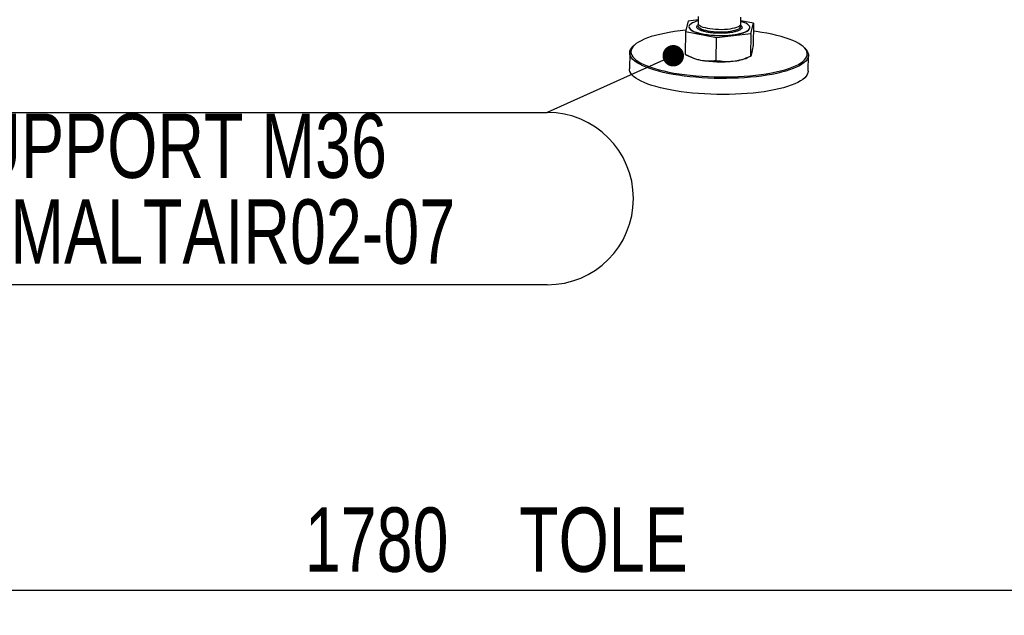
# Model space of a CAD drawing. Header units: millimetres. Extents: x 5 to 589, y 5 to 415.
# Tile 46 of 71: x 364 to 410, y 243 to 271. Entities that reach past the tile are written whole.
import ezdxf

# ---------------------------------------------------------------- set-up
doc = ezdxf.new("R2010")
doc.units = ezdxf.units.MM
doc.layers.add('COTES', color=1, linetype='Continuous')
doc.layers.add('NOTES', color=6, linetype='Continuous')
doc.layers.add('TRAIT-FORT', color=4, linetype='Continuous', lineweight=25)
doc.styles.add('SLDTEXTSTYLE0', font='TXT', dxfattribs={"width": 0.75})
doc.dimstyles.new('SLDDIMSTYLE5', dxfattribs={"dimtxt": 3, "dimasz": 2, "dimexe": 0, "dimexo": 0.0625, "dimgap": 0.75, "dimtad": 1, "dimdec": 0, "dimlfac": 15, "dimrnd": 1e-09, "dimzin": 12, "dimdsep": 46, "dimtxsty": 'SLDTEXTSTYLE0', "dimsah": 1, "dimcen": 0.09, "dimadec": 0, "dimazin": 3, "dimtfac": 1, "dimtdec": 0, "dimtofl": 0, "dimtmove": 0, "dimatfit": 3, "dimfxl": 1, "dimfrac": 2, "dimtolj": 1, "dimtzin": 12, "dimarcsym": 0})
doc.dimstyles.new('SLDDIMSTYLE6', dxfattribs={"dimtxt": 0.18, "dimasz": 1, "dimexe": 0, "dimexo": 0.0625, "dimgap": 0, "dimtad": 0, "dimtih": 1, "dimtoh": 1, "dimdec": 0, "dimrnd": 1e-09, "dimzin": 0, "dimdsep": 46, "dimtxsty": 'Standard', "dimblk1": 'DOT', "dimblk2": 'DOT', "dimsah": 1, "dimcen": 0.09, "dimadec": 0, "dimazin": 0, "dimtfac": 1, "dimtdec": 0, "dimtofl": 0, "dimtmove": 0, "dimatfit": 3, "dimldrblk": 'DOT', "dimfxl": 1, "dimfrac": 2, "dimtolj": 1, "dimtzin": 0, "dimarcsym": 0})

# ---------------------------------------------------------------- blocks, each defined once
blk = doc.blocks.new('_D_45')
at = {"layer": 'COTES', "color": 1, "transparency": 16777216}
for p, q in [((327.226, 227.227), (327.226, 245.191)), ((445.892, 227.227), (445.892, 245.191)), ((445.892, 244.191), (327.226, 244.191))]:
    blk.add_line(p, q, dxfattribs=at)
for points in [[(327.226, 244.191), (329.226, 243.691), (329.226, 244.691)], [(445.892, 244.191), (443.892, 244.691), (443.892, 243.691)]]:
    blk.add_solid(points, dxfattribs=at)
at = {"layer": 'COTES', "color": 1, "transparency": 16777216, "char_height": 3, "attachment_point": 1, "style": 'SLDTEXTSTYLE0'}
for s, insert in [('1780', (376.986, 248.059)), ('TOLE', (386.978, 248.059))]:
    blk.add_mtext(s, dxfattribs=dict(at, insert=insert))
blk = doc.blocks.new('SW_NOTE_31')
at = {"layer": 'NOTES', "color": 0}
for p, q in [((-36.104, 0), (0, 0)), ((0, -8.038), (-36.104, -8.038))]:
    blk.add_line(p, q, dxfattribs=at)
for centre, start, end in [((-36.104, -4.019), 90, 270), ((0, -4.019), 270, 90)]:
    blk.add_arc(centre, 4.019, start, end, dxfattribs=at)
at = {"layer": 'NOTES', "color": 0, "char_height": 3, "attachment_point": 2, "style": 'SLDTEXTSTYLE0'}
for s, insert in [('SUPPORT M36', (-18.09, -0.055)), ('FAU-MALTAIR02-07', (-18.172, -4.055))]:
    blk.add_mtext(s, dxfattribs=dict(at, insert=insert))
blk = doc.blocks.new('_Dot')
at = {"color": 0, "linetype": 'ByBlock', "lineweight": -2}
blk.add_line((-0.5, 0), (-1, 0), dxfattribs=at)
at = {"color": 0, "linetype": 'ByBlock', "const_width": 0.5}
blk.add_lwpolyline([(-0.25, 0, 1), (0.25, 0, 1)], format="xyb", close=True, dxfattribs=at)

msp = doc.modelspace()

# ---------------------------------------------------------------- linework, layer by layer
at = {"layer": 'TRAIT-FORT', "color": 4, "linetype": 'Continuous', "lineweight": 25}
for p, q in [((395.3166, 270.9584), (395.3125, 270.6477)), ((397.3123, 270.6215), (397.3164, 270.9322)), ((394.8514, 270.7434), (394.7217, 270.2644)), ((395.3145, 270.7989), (394.8514, 270.7434)), ((394.8906, 270.484), (394.8905, 270.4733)), ((397.3096, 270.6024), (397.3123, 270.6215)), ((397.8985, 270.6451), (397.3142, 270.7607)), ((397.7258, 270.409), (397.7297, 270.4361)), ((397.7297, 270.4361), (397.7298, 270.4468)), ((397.7687, 270.166), (397.8985, 270.6451)), ((397.8985, 270.6451), (397.8846, 269.5847)), ((394.7217, 270.2644), (394.7078, 269.204)), ((394.7217, 270.2644), (396.1803, 269.9757)), ((396.1664, 268.9153), (396.1803, 269.9757)), ((396.1803, 269.9757), (397.7687, 270.166)), ((397.7687, 270.166), (397.7548, 269.1056)), ((392.3571, 269.6336), (392.3032, 269.5851)), ((400.2928, 269.4804), (400.2402, 269.5303)), ((392.1274, 269.2642), (392.1176, 268.5161)), ((394.8041, 269.154), (394.9616, 269.0753)), ((397.6219, 269.0404), (397.7657, 269.1076)), ((400.4502, 268.4069), (400.4601, 269.155))]:
    msp.add_line(p, q, dxfattribs=at)
at = {"layer": 'TRAIT-FORT', "color": 4, "linetype": 'Continuous', "lineweight": 25, "flags": 128}
for points in [[(394.8905, 270.4733), (394.8981, 270.4315), (394.9255, 270.3859), (394.9723, 270.3412), (395.0379, 270.298), (395.1214, 270.2571), (395.2215, 270.219), (395.3369, 270.1842), (395.466, 270.1531), (395.6069, 270.1264), (395.7577, 270.1042), (395.9162, 270.0869), (396.0803, 270.0748), (396.2476, 270.068), (396.4158, 270.0667), (396.5825, 270.0708), (396.7454, 270.0803), (396.9021, 270.0951), (397.0506, 270.1149), (397.1886, 270.1394), (397.3143, 270.1684), (397.426, 270.2015), (397.5219, 270.238), (397.6009, 270.2777), (397.6617, 270.3198), (397.7035, 270.3638), (397.7258, 270.409)], [(395.3139, 270.7538), (395.2483, 270.7357), (395.1443, 270.7008), (395.0567, 270.6627), (394.9867, 270.6217), (394.9352, 270.5786), (394.9031, 270.5339), (394.8907, 270.4882), (394.8983, 270.4422), (394.9257, 270.3965), (394.9725, 270.3518), (395.0381, 270.3087), (395.1215, 270.2678), (395.2216, 270.2297), (395.337, 270.1949), (395.4661, 270.1638), (395.607, 270.137), (395.7578, 270.1149), (395.9164, 270.0976), (396.0804, 270.0855), (396.2478, 270.0787), (396.4159, 270.0774), (396.5826, 270.0815), (396.7455, 270.091), (396.9022, 270.1058), (397.0507, 270.1256), (397.1887, 270.1501), (397.3145, 270.1791), (397.4261, 270.2122), (397.522, 270.2487), (397.601, 270.2883), (397.6618, 270.3305), (397.7037, 270.3744), (397.726, 270.4197), (397.726, 270.4197)], [(395.3344, 270.5895), (395.3169, 270.5605), (395.3115, 270.5225), (395.3255, 270.4844), (395.3587, 270.447), (395.4105, 270.411), (395.4798, 270.3771), (395.5653, 270.3459), (395.6652, 270.3181), (395.7778, 270.2942), (395.9007, 270.2747), (396.0316, 270.2599), (396.1679, 270.2502), (396.3071, 270.2457), (396.4463, 270.2466), (396.5828, 270.2527), (396.7141, 270.264), (396.8375, 270.2803), (396.9507, 270.3012), (397.0514, 270.3263), (397.1377, 270.3552), (397.2079, 270.3873), (397.2607, 270.4219), (397.295, 270.4585), (397.3101, 270.4962), (397.3057, 270.5343), (397.2889, 270.5639)], [(395.3125, 270.6477), (395.3217, 270.6096), (395.3502, 270.5719), (395.3974, 270.5355), (395.4624, 270.501), (395.544, 270.4691), (395.6405, 270.4404), (395.7501, 270.4155), (395.8706, 270.3948), (395.9998, 270.3789), (396.135, 270.3679), (396.2737, 270.3621), (396.4131, 270.3616), (396.5506, 270.3664), (396.6834, 270.3764), (396.8091, 270.3914), (396.925, 270.4112), (397.029, 270.4354), (397.1191, 270.4634), (397.1935, 270.4947), (397.2507, 270.5288), (397.2897, 270.5649), (397.3096, 270.6024)], [(397.726, 270.4197), (397.7284, 270.4656), (397.7109, 270.5116), (397.6737, 270.5568), (397.6174, 270.6008), (397.5428, 270.6429), (397.4508, 270.6825), (397.3429, 270.719), (397.3137, 270.7276)], [(394.2134, 270.2568), (393.9738, 270.2182), (393.7453, 270.175), (393.5288, 270.1275), (393.3256, 270.0759), (393.1365, 270.0204), (392.9625, 269.9612), (392.8043, 269.8988), (392.6628, 269.8333), (392.5385, 269.7651), (392.4322, 269.6945), (392.3443, 269.6219), (392.2752, 269.5475), (392.2253, 269.4718), (392.1947, 269.3951), (392.1837, 269.3178), (392.1923, 269.2402), (392.2204, 269.1627), (392.2679, 269.0857), (392.3347, 269.0095), (392.4203, 268.9345), (392.5243, 268.8612), (392.6463, 268.7897), (392.7858, 268.7205), (392.9419, 268.6538), (393.114, 268.5901), (393.3013, 268.5296), (393.5028, 268.4726), (393.7176, 268.4193), (393.9447, 268.3701), (394.183, 268.3251), (394.4314, 268.2846), (394.6887, 268.2487), (394.9536, 268.2177), (395.2248, 268.1917), (395.5012, 268.1707), (395.7814, 268.155), (396.064, 268.1446), (396.3477, 268.1395), (396.6312, 268.1397), (396.913, 268.1453), (397.1919, 268.1562), (397.4666, 268.1724), (397.7356, 268.1938), (397.9978, 268.2203), (398.2518, 268.2518), (398.4966, 268.288), (398.7308, 268.329), (398.9534, 268.3743), (399.1634, 268.4239), (399.3597, 268.4776), (399.5413, 268.5349), (399.7075, 268.5957), (399.8575, 268.6597), (399.9904, 268.7266), (400.1058, 268.7961), (400.203, 268.8677), (400.2815, 268.9413), (400.3411, 269.0163), (400.3813, 269.0926), (400.4021, 269.1697), (400.4033, 269.2472), (400.385, 269.3248), (400.3471, 269.4021), (400.29, 269.4787), (400.2138, 269.5543), (400.1189, 269.6285), (400.0058, 269.701), (399.875, 269.7714), (399.7271, 269.8393), (399.5629, 269.9046), (399.3831, 269.9667), (399.1886, 270.0255), (398.9803, 270.0807), (398.7592, 270.132), (398.5263, 270.1791), (398.2828, 270.2219), (398.0299, 270.2601), (397.8937, 270.2783)], [(400.2928, 269.4804), (400.3433, 269.4282), (400.4012, 269.3505), (400.4396, 269.2722), (400.4582, 269.1935), (400.4569, 269.115), (400.4359, 269.0369), (400.395, 268.9596), (400.3347, 268.8835), (400.2551, 268.8089), (400.1566, 268.7363), (400.0397, 268.6659), (399.9049, 268.5982), (399.753, 268.5333), (399.5845, 268.4716), (399.4004, 268.4135), (399.2014, 268.3592), (398.9887, 268.3089), (398.763, 268.2629), (398.5256, 268.2214), (398.2776, 268.1847), (398.0201, 268.1528), (397.7544, 268.1259), (397.4817, 268.1042), (397.2034, 268.0878), (396.9207, 268.0767), (396.635, 268.0711), (396.3477, 268.0708), (396.0602, 268.076), (395.7738, 268.0866), (395.4898, 268.1025), (395.2097, 268.1237), (394.9347, 268.1501), (394.6663, 268.1816), (394.4055, 268.2179), (394.1538, 268.259), (393.9123, 268.3045), (393.6821, 268.3545), (393.4644, 268.4084), (393.2601, 268.4662), (393.0703, 268.5276), (392.8959, 268.5922), (392.7376, 268.6597), (392.5963, 268.7298), (392.4727, 268.8023), (392.3672, 268.8767), (392.2805, 268.9526), (392.2128, 269.0298), (392.1646, 269.1079), (392.1361, 269.1864), (392.1274, 269.2651), (392.1386, 269.3434), (392.1696, 269.4212), (392.2202, 269.4979), (392.2902, 269.5733), (392.3032, 269.5851)], [(398.3931, 267.4543), (398.1401, 267.42), (397.8784, 267.3906), (397.609, 267.3663), (397.3334, 267.3472), (397.0527, 267.3335), (396.7683, 267.3251), (396.4817, 267.3221), (396.1941, 267.3246), (395.907, 267.3325), (395.6216, 267.3458), (395.3394, 267.3643), (395.0617, 267.3882), (394.7898, 267.4171), (394.525, 267.451), (394.2687, 267.4897), (394.0219, 267.5331), (393.7859, 267.5808), (393.5618, 267.6328), (393.3507, 267.6887), (393.1535, 267.7483), (392.9713, 267.8113), (392.8049, 267.8774), (392.655, 267.9463), (392.5225, 268.0177), (392.4078, 268.0911), (392.3117, 268.1663), (392.2344, 268.243), (392.1765, 268.3206), (392.1381, 268.399), (392.1195, 268.4776), (392.1176, 268.5161)], [(400.4502, 268.4069), (400.4502, 268.4061), (400.4391, 268.3277), (400.4081, 268.25), (400.3575, 268.1732), (400.2875, 268.0979), (400.1984, 268.0242), (400.0906, 267.9527), (399.9647, 267.8836), (399.8212, 267.8172), (399.6609, 267.7539), (399.4845, 267.694), (399.2929, 267.6377), (399.0869, 267.5854), (398.8676, 267.5372), (398.6359, 267.4934), (398.3931, 267.4543)]]:
    msp.add_lwpolyline(points, dxfattribs=at)
at = {"layer": 'TRAIT-FORT', "color": 4, "linetype": 'Continuous', "lineweight": 25}
for centre, radius, start, end in [((395.8461, 259.1551), 11.2211, 95.67192, 98.36603), ((395.7679, 270.8381), 1.9385, 245.4225, 260.12186), ((396.7747, 271.0807), 2.2092, 274.78265, 292.54971), ((396.3612, 273.9884), 5.1441, 259.63055, 276.67142)]:
    msp.add_arc(centre, radius, start, end, dxfattribs=at)
for points, knots in [([(395.511, 270.2868), (395.4667, 270.3031), (395.4007, 270.3274), (395.3383, 270.3636), (395.29, 270.3999), (395.2535, 270.4456), (395.2563, 270.4818), (395.2576, 270.4994)], [0, 0, 0, 0, 0.2626316, 0.3913661, 0.5201358, 0.7670449, 1, 1, 1, 1]), ([(395.2576, 270.4994), (395.2647, 270.5169), (395.277, 270.5468), (395.3192, 270.5742), (395.3368, 270.5856)], [0, 0, 0, 0, 0.5842527, 1, 1, 1, 1]), ([(397.3628, 270.4314), (397.3547, 270.4141), (397.3379, 270.3783), (397.2648, 270.3268), (397.1538, 270.2785), (397.0045, 270.2371), (396.8553, 270.2105), (396.7262, 270.1948), (396.5954, 270.1834), (396.454, 270.176), (396.3458, 270.1776), (396.3058, 270.1783)], [0, 0, 0, 0, 0.1218927, 0.2510866, 0.3856517, 0.5230724, 0.6604932, 0.7278529, 0.795231, 0.924425, 1, 1, 1, 1]), ([(397.2856, 270.5634), (397.2967, 270.5554), (397.3325, 270.5298), (397.3665, 270.4852), (397.364, 270.449), (397.3628, 270.4314)], [0, 0, 0, 0, 0.1883253, 0.6059639, 1, 1, 1, 1]), ([(396.3058, 270.1783), (396.2814, 270.1783), (396.1926, 270.1784), (396.0369, 270.1888), (395.8454, 270.2101), (395.662, 270.2425), (395.5617, 270.2719), (395.511, 270.2868)], [0, 0, 0, 0, 0.0813461, 0.2954219, 0.5223208, 0.7586527, 1, 1, 1, 1]), ([(397.818, 269.2139), (397.8289, 269.2606), (397.8511, 269.3552), (397.8733, 269.5076), (397.8846, 269.5847)], [0, 0, 0, 0, 0.4945107, 1, 1, 1, 1]), ([(394.7078, 269.204), (394.8257, 269.1449), (395.0036, 269.0558), (395.2484, 268.971), (395.3729, 268.9426), (395.4353, 268.9284)], [0, 0, 0, 0, 0.4952513, 0.7468182, 1, 1, 1, 1]), ([(396.9589, 268.8792), (397.092, 268.9018), (397.3613, 268.9474), (397.6227, 269.0525), (397.7548, 269.1056)], [0, 0, 0, 0, 0.4945107, 1, 1, 1, 1]), ([(397.7548, 269.1056), (397.7649, 269.1089), (397.78, 269.1137), (397.8014, 269.1581), (397.8124, 269.1952), (397.818, 269.2139)], [0, 0, 0, 0, 0.4952513, 0.7468182, 1, 1, 1, 1]), ([(395.4353, 268.9284), (395.5576, 268.9108), (395.8049, 268.8753), (396.045, 268.9018), (396.1664, 268.9153)], [0, 0, 0, 0, 0.4945107, 1, 1, 1, 1]), ([(396.1664, 268.9153), (396.2949, 268.8951), (396.4887, 268.8646), (396.7553, 268.8604), (396.8909, 268.8729), (396.9589, 268.8792)], [0, 0, 0, 0, 0.4952513, 0.7468182, 1, 1, 1, 1])]:
    msp.add_open_spline(points, degree=3, knots=knots, dxfattribs=at)

# ---------------------------------------------------------------- block references
at = {"layer": 'NOTES', "color": 211}
msp.add_blockref('SW_NOTE_31', (388.2834, 266.485), dxfattribs=at)

# ---------------------------------------------------------------- dimensions: what is measured, and where the dimension line sits
at = {"layer": 'COTES', "color": 1}
dim = msp.add_linear_dim(base=(327.2255, 244.1914), p1=(445.8922, 226.2272), p2=(327.2255, 226.2272), angle=0, text='<> TOLE', dimstyle='SLDDIMSTYLE5', dxfattribs=at)
dim.commit()
dim.dimension.update_dxf_attribs({"geometry": '_D_45', "text_midpoint": (386.5589, 244.1914), "dimtype": 160})

# ---------------------------------------------------------------- leaders
at = {"layer": 'NOTES', "color": 211}
msp.add_leader([(394.158, 269.1295), (388.2834, 266.485)], dimstyle='SLDDIMSTYLE6', dxfattribs=at)

doc.saveas('drawing.dxf')
